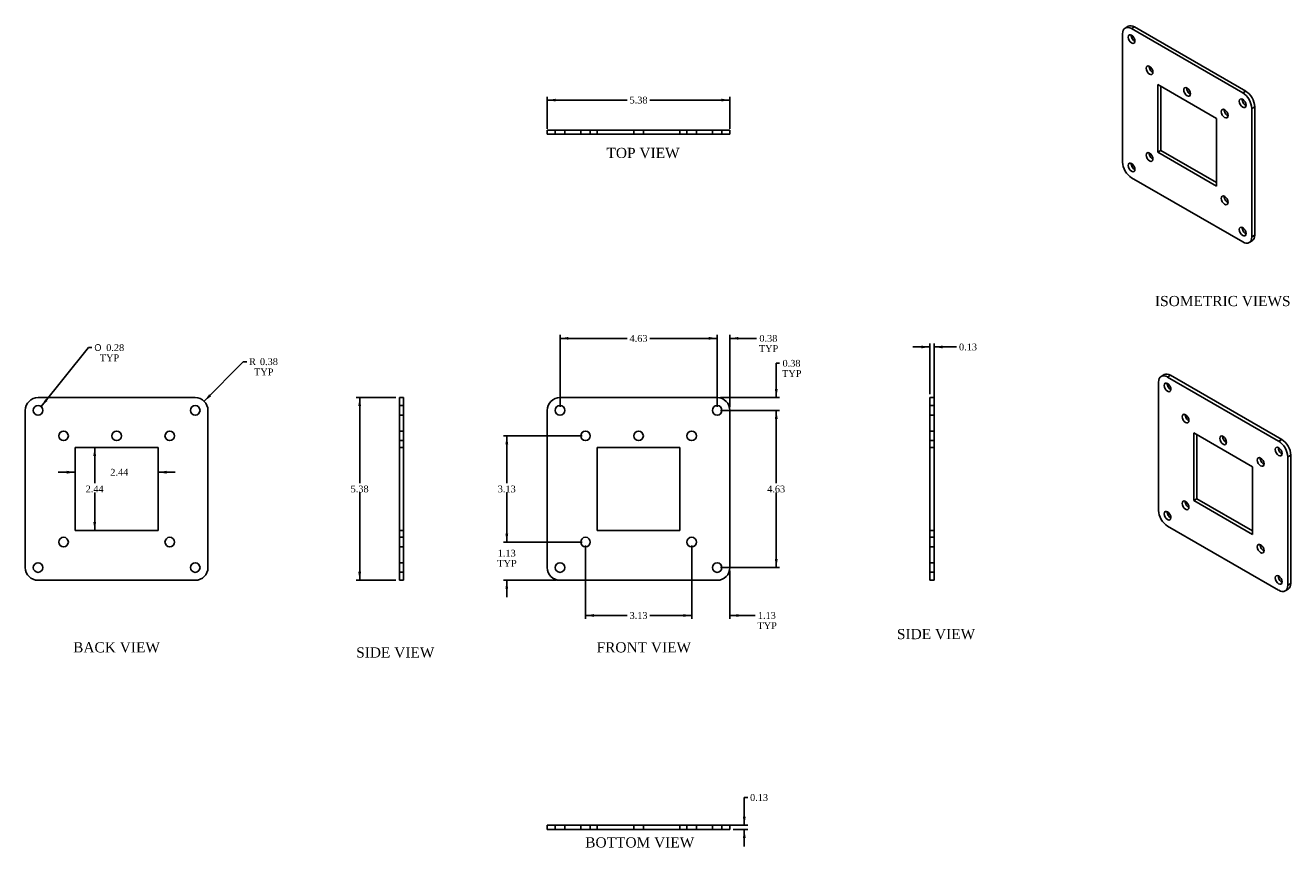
# Model space of a CAD drawing. Header units: inches. Extents: x 3.6 to 40.9, y 3 to 27.2.
import ezdxf
from ezdxf.enums import TextEntityAlignment as Align
from ezdxf.lldxf.tags import DXFTag

# ---------------------------------------------------------------- set-up
doc = ezdxf.new("R2010")
doc.units = ezdxf.units.IN
doc.header["$MEASUREMENT"] = 0
doc.layers.add('COM52965', color=7, linetype='CONTINUOUS')
doc.layers.add('DEFAULT', color=7, linetype='CONTINUOUS')
doc.styles.add('SEACAD_SOLID_EDGE_ANSI1_SY', font='txt')
doc.styles.add('SEACAD_TIMES_NEW_ROMAN', font='times.ttf')
tags = doc.linetypes.add('HIDDEN2', pattern=[0.1875, 0.125, -0.0625]).pattern_tags.tags
tags[6:7] = [DXFTag(74, 4), DXFTag(75, 0), DXFTag(340, '0'), DXFTag(46, 0.0), DXFTag(50, 0.0), DXFTag(44, 0.0), DXFTag(45, 0.0)]
tags[4:5] = [DXFTag(74, 4), DXFTag(75, 0), DXFTag(340, '0'), DXFTag(46, 0.0), DXFTag(50, 0.0), DXFTag(44, 0.0), DXFTag(45, 0.0)]

# ---------------------------------------------------------------- blocks, each defined once
blk = doc.blocks.new('GDIMGGROUP')
at = {"layer": 'DEFAULT', "linetype": 'Continuous'}
for points in [[(19.247, 24.992), (18.997, 24.95), (19.247, 24.909)], [(24.122, 24.992), (24.122, 24.909), (24.372, 24.95)]]:
    blk.add_hatch(color=136, dxfattribs=at).paths.add_polyline_path(points)
at = {"layer": 'DEFAULT', "color": 136, "linetype": 'Continuous'}
for p, q in [((18.997, 24.107), (18.997, 25.05)), ((18.997, 24.95), (21.349, 24.95)), ((22.02, 24.95), (24.372, 24.95)), ((24.372, 24.107), (24.372, 25.05))]:
    blk.add_line(p, q, dxfattribs=at)
at = {"layer": 'DEFAULT', "color": 136, "linetype": 'Continuous', "style": 'SEACAD_TIMES_NEW_ROMAN'}
blk.add_text('5.38', height=0.2, dxfattribs=at).set_placement((21.419, 25.05), align=Align.TOP_LEFT)
blk = doc.blocks.new('GDIMGGROUP1')
at = {"layer": 'DEFAULT', "linetype": 'Continuous'}
for points in [[(13.435, 15.945), (13.519, 15.945), (13.477, 16.195)], [(13.435, 11.07), (13.477, 10.82), (13.519, 11.07)]]:
    blk.add_hatch(color=136, dxfattribs=at).paths.add_polyline_path(points)
at = {"layer": 'DEFAULT', "color": 136, "linetype": 'Continuous'}
for p, q in [((14.545, 16.195), (13.377, 16.195)), ((13.477, 16.195), (13.477, 13.678)), ((13.477, 13.408), (13.477, 10.82)), ((14.545, 10.82), (13.377, 10.82))]:
    blk.add_line(p, q, dxfattribs=at)
at = {"layer": 'DEFAULT', "color": 136, "linetype": 'Continuous', "style": 'SEACAD_TIMES_NEW_ROMAN'}
blk.add_text('5.38', height=0.2, dxfattribs=at).set_placement((13.212, 13.608), align=Align.TOP_LEFT)
blk = doc.blocks.new('GDIMGGROUP2')
at = {"layer": 'DEFAULT', "linetype": 'Continuous'}
for points in [[(30.006, 17.728), (30.006, 17.644), (30.256, 17.686)], [(30.631, 17.728), (30.381, 17.686), (30.631, 17.644)]]:
    blk.add_hatch(color=136, dxfattribs=at).paths.add_polyline_path(points)
at = {"layer": 'DEFAULT', "color": 136, "linetype": 'Continuous'}
for p, q in [((29.756, 17.686), (30.256, 17.686)), ((30.256, 16.295), (30.256, 17.786)), ((30.381, 16.108), (30.381, 17.786)), ((30.381, 17.686), (30.944, 17.686)), ((30.944, 17.686), (31.044, 17.686))]:
    blk.add_line(p, q, dxfattribs=at)
at = {"layer": 'DEFAULT', "color": 136, "linetype": 'Continuous', "style": 'SEACAD_TIMES_NEW_ROMAN'}
blk.add_text('0.13', height=0.2, dxfattribs=at).set_placement((31.114, 17.786), align=Align.TOP_LEFT)
blk = doc.blocks.new('GDIMGGROUP3')
at = {"layer": 'DEFAULT', "linetype": 'Continuous'}
for points in [[(25.778, 16.445), (25.694, 16.445), (25.736, 16.195)], [(25.778, 15.57), (25.736, 15.82), (25.694, 15.57)]]:
    blk.add_hatch(color=136, dxfattribs=at).paths.add_polyline_path(points)
at = {"layer": 'DEFAULT', "color": 136, "linetype": 'Continuous'}
for p, q in [((25.736, 17.206), (25.836, 17.206)), ((25.736, 17.206), (25.736, 16.195)), ((24.097, 16.195), (25.836, 16.195)), ((24.097, 15.82), (25.836, 15.82)), ((25.736, 15.82), (25.736, 15.32))]:
    blk.add_line(p, q, dxfattribs=at)
at = {"layer": 'DEFAULT', "color": 136, "linetype": 'Continuous', "style": 'SEACAD_TIMES_NEW_ROMAN'}
for s, p in [('0.38', (25.92, 17.306)), ('TYP', (25.906, 17.006))]:
    blk.add_text(s, height=0.2, dxfattribs=at).set_placement(p, align=Align.TOP_LEFT)
blk = doc.blocks.new('GDIMGGROUP4')
at = {"layer": 'DEFAULT', "linetype": 'Continuous'}
for points in [[(4.857, 13.959), (5.107, 14), (4.857, 14.042)], [(7.794, 13.959), (7.794, 14.042), (7.544, 14)]]:
    blk.add_hatch(color=136, dxfattribs=at).paths.add_polyline_path(points)
at = {"layer": 'DEFAULT', "color": 136, "linetype": 'Continuous'}
for p, q in [((4.607, 14), (5.107, 14)), ((7.544, 14), (8.044, 14))]:
    blk.add_line(p, q, dxfattribs=at)
at = {"layer": 'DEFAULT', "color": 136, "linetype": 'Continuous', "style": 'SEACAD_TIMES_NEW_ROMAN'}
blk.add_text('2.44', height=0.2, dxfattribs=at).set_placement((6.138, 14.1), align=Align.TOP_LEFT)
blk = doc.blocks.new('GDIMGGROUP5')
at = {"layer": 'DEFAULT', "linetype": 'Continuous'}
for points in [[(5.637, 14.476), (5.721, 14.476), (5.679, 14.726)], [(5.637, 12.539), (5.679, 12.289), (5.721, 12.539)]]:
    blk.add_hatch(color=136, dxfattribs=at).paths.add_polyline_path(points)
at = {"layer": 'DEFAULT', "color": 136, "linetype": 'Continuous'}
for p, q in [((5.679, 14.726), (5.679, 13.678)), ((5.679, 13.408), (5.679, 12.289))]:
    blk.add_line(p, q, dxfattribs=at)
at = {"layer": 'DEFAULT', "color": 136, "linetype": 'Continuous', "style": 'SEACAD_TIMES_NEW_ROMAN'}
blk.add_text('2.44', height=0.2, dxfattribs=at).set_placement((5.413, 13.608), align=Align.TOP_LEFT)
blk = doc.blocks.new('GDIMGGROUP6')
at = {"layer": 'DEFAULT', "linetype": 'Continuous'}
for points in [[(25.778, 15.57), (25.736, 15.82), (25.694, 15.57)], [(25.778, 11.445), (25.694, 11.445), (25.736, 11.195)]]:
    blk.add_hatch(color=136, dxfattribs=at).paths.add_polyline_path(points)
at = {"layer": 'DEFAULT', "color": 136, "linetype": 'Continuous'}
for p, q in [((24.097, 15.82), (25.836, 15.82)), ((25.736, 13.678), (25.736, 15.82)), ((25.736, 11.195), (25.736, 13.408)), ((24.097, 11.195), (25.836, 11.195))]:
    blk.add_line(p, q, dxfattribs=at)
at = {"layer": 'DEFAULT', "color": 136, "linetype": 'Continuous', "style": 'SEACAD_TIMES_NEW_ROMAN'}
blk.add_text('4.63', height=0.2, dxfattribs=at).set_placement((25.47, 13.608), align=Align.TOP_LEFT)
blk = doc.blocks.new('GDIMGGROUP7')
at = {"layer": 'DEFAULT', "linetype": 'Continuous'}
for points in [[(23.747, 17.982), (23.747, 17.898), (23.997, 17.94)], [(24.622, 17.982), (24.372, 17.94), (24.622, 17.898)]]:
    blk.add_hatch(color=136, dxfattribs=at).paths.add_polyline_path(points)
at = {"layer": 'DEFAULT', "color": 136, "linetype": 'Continuous'}
for p, q in [((23.997, 17.94), (23.497, 17.94)), ((23.997, 15.92), (23.997, 18.04)), ((24.372, 15.92), (24.372, 18.04)), ((25.055, 17.94), (24.372, 17.94)), ((25.055, 17.94), (25.155, 17.94))]:
    blk.add_line(p, q, dxfattribs=at)
at = {"layer": 'DEFAULT', "color": 136, "linetype": 'Continuous', "style": 'SEACAD_TIMES_NEW_ROMAN'}
for s, p in [('0.38', (25.239, 18.04)), ('TYP', (25.225, 17.74))]:
    blk.add_text(s, height=0.2, dxfattribs=at).set_placement(p, align=Align.TOP_LEFT)
blk = doc.blocks.new('GDIMGGROUP8')
at = {"layer": 'DEFAULT', "linetype": 'Continuous'}
for points in [[(19.622, 17.982), (19.372, 17.94), (19.622, 17.898)], [(23.747, 17.982), (23.747, 17.898), (23.997, 17.94)]]:
    blk.add_hatch(color=136, dxfattribs=at).paths.add_polyline_path(points)
at = {"layer": 'DEFAULT', "color": 136, "linetype": 'Continuous'}
for p, q in [((19.372, 15.92), (19.372, 18.04)), ((21.349, 17.94), (19.372, 17.94)), ((23.997, 17.94), (22.02, 17.94)), ((23.997, 15.92), (23.997, 18.04))]:
    blk.add_line(p, q, dxfattribs=at)
at = {"layer": 'DEFAULT', "color": 136, "linetype": 'Continuous', "style": 'SEACAD_TIMES_NEW_ROMAN'}
blk.add_text('4.63', height=0.2, dxfattribs=at).set_placement((21.419, 18.04), align=Align.TOP_LEFT)
blk = doc.blocks.new('GDIMGGROUP9')
at = {"layer": 'DEFAULT', "linetype": 'Continuous'}
for points in [[(17.764, 12.195), (17.806, 11.945), (17.848, 12.195)], [(17.764, 10.57), (17.848, 10.57), (17.806, 10.82)]]:
    blk.add_hatch(color=136, dxfattribs=at).paths.add_polyline_path(points)
at = {"layer": 'DEFAULT', "color": 136, "linetype": 'Continuous'}
for p, q in [((17.806, 11.945), (17.806, 12.445)), ((20.022, 11.945), (17.706, 11.945)), ((19.272, 10.82), (17.706, 10.82)), ((17.806, 10.32), (17.806, 10.82))]:
    blk.add_line(p, q, dxfattribs=at)
at = {"layer": 'DEFAULT', "color": 136, "linetype": 'Continuous', "style": 'SEACAD_TIMES_NEW_ROMAN'}
for s, p in [('1.13', (17.541, 11.718)), ('TYP', (17.526, 11.418))]:
    blk.add_text(s, height=0.2, dxfattribs=at).set_placement(p, align=Align.TOP_LEFT)
blk = doc.blocks.new('GDIMGGROUP10')
at = {"layer": 'DEFAULT', "linetype": 'Continuous'}
for points in [[(17.764, 14.82), (17.848, 14.82), (17.806, 15.07)], [(17.764, 12.195), (17.806, 11.945), (17.848, 12.195)]]:
    blk.add_hatch(color=136, dxfattribs=at).paths.add_polyline_path(points)
at = {"layer": 'DEFAULT', "color": 136, "linetype": 'Continuous'}
for p, q in [((20.022, 15.07), (17.706, 15.07)), ((17.806, 13.678), (17.806, 15.07)), ((17.806, 11.945), (17.806, 13.408)), ((20.022, 11.945), (17.706, 11.945))]:
    blk.add_line(p, q, dxfattribs=at)
at = {"layer": 'DEFAULT', "color": 136, "linetype": 'Continuous', "style": 'SEACAD_TIMES_NEW_ROMAN'}
blk.add_text('3.13', height=0.2, dxfattribs=at).set_placement((17.541, 13.608), align=Align.TOP_LEFT)
blk = doc.blocks.new('GDIMGGROUP11')
at = {"layer": 'DEFAULT', "linetype": 'Continuous'}
for points in [[(22.997, 9.743), (23.247, 9.785), (22.997, 9.826)], [(24.622, 9.743), (24.622, 9.826), (24.372, 9.785)]]:
    blk.add_hatch(color=136, dxfattribs=at).paths.add_polyline_path(points)
at = {"layer": 'DEFAULT', "color": 136, "linetype": 'Continuous'}
for p, q in [((23.247, 11.845), (23.247, 9.685)), ((24.372, 11.095), (24.372, 9.685)), ((23.247, 9.785), (22.747, 9.785)), ((25.012, 9.785), (24.372, 9.785)), ((25.012, 9.785), (25.112, 9.785))]:
    blk.add_line(p, q, dxfattribs=at)
at = {"layer": 'DEFAULT', "color": 136, "linetype": 'Continuous', "style": 'SEACAD_TIMES_NEW_ROMAN'}
for s, p in [('1.13', (25.196, 9.885)), ('TYP', (25.182, 9.585))]:
    blk.add_text(s, height=0.2, dxfattribs=at).set_placement(p, align=Align.TOP_LEFT)
blk = doc.blocks.new('GDIMGGROUP12')
at = {"layer": 'DEFAULT', "linetype": 'Continuous'}
for points in [[(20.372, 9.743), (20.372, 9.826), (20.122, 9.785)], [(22.997, 9.743), (23.247, 9.785), (22.997, 9.826)]]:
    blk.add_hatch(color=136, dxfattribs=at).paths.add_polyline_path(points)
at = {"layer": 'DEFAULT', "color": 136, "linetype": 'Continuous'}
for p, q in [((20.122, 11.845), (20.122, 9.685)), ((23.247, 11.845), (23.247, 9.685)), ((21.349, 9.785), (20.122, 9.785)), ((23.247, 9.785), (22.02, 9.785))]:
    blk.add_line(p, q, dxfattribs=at)
at = {"layer": 'DEFAULT', "color": 136, "linetype": 'Continuous', "style": 'SEACAD_TIMES_NEW_ROMAN'}
blk.add_text('3.13', height=0.2, dxfattribs=at).set_placement((21.419, 9.885), align=Align.TOP_LEFT)
blk = doc.blocks.new('GDIMGGROUP13')
at = {"layer": 'DEFAULT', "linetype": 'Continuous'}
blk.add_hatch(color=136, dxfattribs=at).paths.add_polyline_path([(9.047, 16.294), (8.901, 16.087), (9.106, 16.235)])
at = {"layer": 'DEFAULT', "color": 136, "linetype": 'Continuous'}
for p, q in [((8.901, 16.087), (10.053, 17.253)), ((10.053, 17.253), (10.153, 17.253))]:
    blk.add_line(p, q, dxfattribs=at)
at = {"layer": 'DEFAULT', "color": 136, "linetype": 'Continuous', "style": 'SEACAD_TIMES_NEW_ROMAN'}
for s, p in [('R', (10.223, 17.353)), ('0.38', (10.542, 17.353)), ('TYP', (10.369, 17.053))]:
    blk.add_text(s, height=0.2, dxfattribs=at).set_placement(p, align=Align.TOP_LEFT)
blk = doc.blocks.new('GDIMGGROUP14')
at = {"layer": 'DEFAULT', "linetype": 'Continuous'}
blk.add_hatch(color=136, dxfattribs=at).paths.add_polyline_path([(4.225, 16.15), (4.101, 15.93), (4.29, 16.098)])
at = {"layer": 'DEFAULT', "color": 136, "linetype": 'Continuous'}
for p, q in [((4.101, 15.93), (5.5, 17.668)), ((5.5, 17.668), (5.6, 17.668))]:
    blk.add_line(p, q, dxfattribs=at)
for s, style, p in [('O', 'SEACAD_SOLID_EDGE_ANSI1_SY', (5.67, 17.768)), ('0.28', 'SEACAD_TIMES_NEW_ROMAN', (6.018, 17.768)), ('TYP', 'SEACAD_TIMES_NEW_ROMAN', (5.83, 17.468))]:
    blk.add_text(s, height=0.2, dxfattribs=dict(at, style=style)).set_placement(p, align=Align.TOP_LEFT)
blk = doc.blocks.new('GDIMGGROUP15')
at = {"layer": 'DEFAULT', "linetype": 'Continuous'}
for points in [[(24.837, 3.862), (24.753, 3.862), (24.795, 3.612)], [(24.837, 3.237), (24.795, 3.487), (24.753, 3.237)]]:
    blk.add_hatch(color=136, dxfattribs=at).paths.add_polyline_path(points)
at = {"layer": 'DEFAULT', "color": 136, "linetype": 'Continuous'}
for p, q in [((24.795, 4.429), (24.895, 4.429)), ((24.795, 4.429), (24.795, 3.612)), ((24.285, 3.612), (24.895, 3.612)), ((24.472, 3.487), (24.895, 3.487)), ((24.795, 3.487), (24.795, 2.987))]:
    blk.add_line(p, q, dxfattribs=at)
at = {"layer": 'DEFAULT', "color": 136, "linetype": 'Continuous', "style": 'SEACAD_TIMES_NEW_ROMAN'}
blk.add_text('0.13', height=0.2, dxfattribs=at).set_placement((24.965, 4.529), align=Align.TOP_LEFT)

msp = doc.modelspace()

# ---------------------------------------------------------------- linework, layer by layer
at = {"layer": 'COM52965', "color": 7, "linetype": 'Continuous'}
for p, q in [((35.925, 26.9), (35.925, 23.123)), ((36.092, 27.122), (36.003, 27.071)), ((36.191, 27.053), (36.279, 27.104)), ((39.461, 25.165), (36.191, 27.053)), ((39.549, 25.216), (36.279, 27.104)), ((36.964, 25.407), (36.964, 23.417)), ((38.687, 24.412), (36.964, 25.407)), ((37.053, 25.356), (37.053, 23.468)), ((39.461, 25.165), (39.549, 25.216)), ((39.726, 24.705), (39.815, 24.756)), ((39.726, 20.929), (39.726, 24.705)), ((39.815, 20.98), (39.815, 24.756)), ((38.687, 22.422), (38.687, 24.412)), ((19.372, 24.07), (18.997, 24.07)), ((18.997, 23.945), (18.997, 24.07)), ((19.372, 23.945), (18.997, 23.945)), ((23.997, 24.07), (19.372, 24.07)), ((23.997, 23.945), (19.372, 23.945)), ((24.372, 24.07), (23.997, 24.07)), ((24.372, 23.945), (23.997, 23.945)), ((24.372, 23.945), (24.372, 24.07)), ((37.053, 23.468), (36.964, 23.417)), ((37.053, 23.468), (38.687, 22.524)), ((36.964, 23.417), (38.687, 22.422)), ((36.191, 22.664), (39.461, 20.776)), ((39.726, 20.929), (39.815, 20.98)), ((39.648, 20.757), (39.737, 20.808)), ((37.151, 16.872), (37.063, 16.821)), ((37.338, 16.853), (37.25, 16.802)), ((37.25, 16.802), (40.52, 14.914)), ((37.338, 16.853), (40.609, 14.965)), ((36.985, 12.873), (36.985, 16.649)), ((4.013, 16.195), (8.638, 16.195)), ((14.645, 16.195), (14.645, 15.82)), ((14.77, 16.195), (14.645, 16.195)), ((14.77, 16.195), (14.77, 15.82)), ((23.997, 16.195), (19.372, 16.195)), ((30.256, 15.82), (30.256, 16.195)), ((30.256, 16.195), (30.381, 16.195)), ((30.381, 15.82), (30.381, 16.195)), ((3.638, 11.195), (3.638, 15.82)), ((9.013, 15.82), (9.013, 11.195)), ((14.645, 15.82), (14.645, 11.195)), ((14.77, 15.82), (14.77, 11.195)), ((18.997, 15.82), (18.997, 11.195)), ((24.372, 11.195), (24.372, 15.82)), ((30.256, 11.195), (30.256, 15.82)), ((30.381, 11.195), (30.381, 15.82)), ((38.024, 15.156), (39.747, 14.161)), ((38.024, 13.166), (38.024, 15.156)), ((38.112, 13.217), (38.112, 15.105)), ((40.609, 14.965), (40.52, 14.914)), ((5.107, 14.726), (7.544, 14.726)), ((5.107, 12.289), (5.107, 14.726)), ((7.544, 14.726), (7.544, 12.289)), ((20.466, 14.726), (20.466, 12.289)), ((22.903, 14.726), (20.466, 14.726)), ((22.903, 12.289), (22.903, 14.726)), ((39.747, 14.161), (39.747, 12.171)), ((40.874, 14.506), (40.786, 14.455)), ((40.786, 14.455), (40.786, 10.679)), ((40.874, 14.506), (40.874, 10.73)), ((38.024, 13.166), (38.112, 13.217)), ((39.747, 12.171), (38.024, 13.166)), ((39.747, 12.274), (38.112, 13.217)), ((7.544, 12.289), (5.107, 12.289)), ((20.466, 12.289), (22.903, 12.289)), ((40.52, 10.525), (37.25, 12.414)), ((14.645, 11.195), (14.645, 10.82)), ((14.77, 11.195), (14.77, 10.82)), ((30.256, 10.82), (30.256, 11.195)), ((30.381, 10.82), (30.381, 11.195)), ((8.638, 10.82), (4.013, 10.82)), ((14.77, 10.82), (14.645, 10.82)), ((19.372, 10.82), (23.997, 10.82)), ((30.256, 10.82), (30.381, 10.82)), ((40.708, 10.507), (40.796, 10.558)), ((40.874, 10.73), (40.786, 10.679)), ((18.997, 3.612), (19.372, 3.612)), ((18.997, 3.612), (18.997, 3.487)), ((18.997, 3.487), (19.372, 3.487)), ((19.372, 3.612), (23.997, 3.612)), ((19.372, 3.487), (23.997, 3.487)), ((23.997, 3.612), (24.372, 3.612)), ((23.997, 3.487), (24.372, 3.487)), ((24.372, 3.612), (24.372, 3.487))]:
    msp.add_line(p, q, dxfattribs=at)
at = {"layer": 'COM52965', "color": 7, "linetype": 'HIDDEN2'}
for p, q in [((19.232, 24.07), (19.232, 23.945)), ((19.513, 23.945), (19.513, 24.07)), ((19.982, 24.07), (19.982, 23.945)), ((20.263, 23.945), (20.263, 24.07)), ((20.466, 24.07), (20.466, 23.945)), ((21.544, 24.07), (21.544, 23.945)), ((21.825, 23.945), (21.825, 24.07)), ((22.903, 24.07), (22.903, 23.945)), ((23.107, 24.07), (23.107, 23.945)), ((23.388, 23.945), (23.388, 24.07)), ((23.857, 24.07), (23.857, 23.945)), ((24.138, 23.945), (24.138, 24.07)), ((14.77, 15.961), (14.645, 15.961)), ((14.645, 15.68), (14.77, 15.68)), ((30.381, 15.961), (30.256, 15.961)), ((30.256, 15.68), (30.381, 15.68)), ((14.77, 15.211), (14.645, 15.211)), ((14.645, 14.93), (14.77, 14.93)), ((30.381, 15.211), (30.256, 15.211)), ((30.256, 14.93), (30.381, 14.93)), ((14.645, 14.726), (14.77, 14.726)), ((30.381, 14.726), (30.256, 14.726)), ((14.645, 12.289), (14.77, 12.289)), ((30.381, 12.289), (30.256, 12.289)), ((14.77, 12.086), (14.645, 12.086)), ((30.381, 12.086), (30.256, 12.086)), ((14.645, 11.805), (14.77, 11.805)), ((30.256, 11.805), (30.381, 11.805)), ((14.77, 11.336), (14.645, 11.336)), ((30.381, 11.336), (30.256, 11.336)), ((14.645, 11.055), (14.77, 11.055)), ((30.256, 11.055), (30.381, 11.055)), ((19.232, 3.612), (19.232, 3.487)), ((19.513, 3.487), (19.513, 3.612)), ((19.982, 3.612), (19.982, 3.487)), ((20.263, 3.487), (20.263, 3.612)), ((20.466, 3.487), (20.466, 3.612)), ((21.544, 3.612), (21.544, 3.487)), ((21.825, 3.487), (21.825, 3.612)), ((22.903, 3.487), (22.903, 3.612)), ((23.107, 3.612), (23.107, 3.487)), ((23.388, 3.487), (23.388, 3.612)), ((23.857, 3.612), (23.857, 3.487)), ((24.138, 3.487), (24.138, 3.612))]:
    msp.add_line(p, q, dxfattribs=at)
at = {"layer": 'COM52965', "color": 7, "linetype": 'Continuous'}
for centre in [(4.013, 15.82), (8.638, 15.82), (19.372, 15.82), (23.997, 15.82), (4.763, 15.07), (6.326, 15.07), (7.888, 15.07), (20.122, 15.07), (21.684, 15.07), (23.247, 15.07), (4.763, 11.945), (7.888, 11.945), (20.122, 11.945), (23.247, 11.945), (4.013, 11.195), (8.638, 11.195), (19.372, 11.195), (23.997, 11.195)]:
    msp.add_circle(centre, 0.141, dxfattribs=at)
for centre, start, end in [((4.013, 15.82), 90, 180), ((8.638, 15.82), 0, 90), ((19.372, 15.82), 90, 180), ((23.997, 15.82), 0, 90), ((4.013, 11.195), 180, 270), ((8.638, 11.195), 270, 0), ((19.372, 11.195), 180, 270), ((23.997, 11.195), 270, 0)]:
    msp.add_arc(centre, 0.375, start, end, dxfattribs=at)
for centre, major_axis, start_param, end_param in [((36.191, 26.746), (0.188, -0.325), 2.356194, 3.926991), ((36.279, 26.797), (0.188, -0.325), 2.356194, 3.141593), ((36.279, 26.797), (0.07, -0.122), 3.821986, 5.602792), ((36.809, 25.879), (0.07, -0.122), 3.821986, 5.602792), ((37.914, 25.241), (0.07, -0.122), 3.821986, 5.602792), ((39.549, 24.909), (0.07, -0.122), 3.821986, 5.602792), ((39.461, 24.858), (0.188, -0.325), 0.785398, 2.356194), ((39.549, 24.909), (0.188, -0.325), 0.785398, 2.356194), ((39.019, 24.603), (0.07, -0.122), 3.821986, 5.602792), ((36.191, 22.97), (-0.187, 0.325), 0.785398, 2.356194), ((36.279, 23.021), (0.07, -0.122), 3.821986, 5.602792), ((36.809, 23.327), (0.07, -0.122), 3.821986, 5.602792), ((39.019, 22.052), (0.07, -0.122), 3.821986, 5.602792), ((39.549, 21.133), (0.07, -0.122), 3.821986, 5.602792), ((39.461, 21.082), (-0.188, 0.325), 2.356194, 3.926991), ((39.549, 21.133), (-0.188, 0.325), 3.141593, 3.926991), ((37.25, 16.496), (0.188, -0.325), 2.356194, 3.926991), ((37.338, 16.547), (0.188, -0.325), 2.356194, 3.141593), ((37.338, 16.547), (0.07, -0.122), 3.821986, 5.602792), ((37.869, 15.629), (0.07, -0.122), 3.821986, 5.602792), ((38.974, 14.99), (0.07, -0.122), 3.821986, 5.602792), ((40.52, 14.608), (-0.187, 0.325), 3.926991, 5.497787), ((40.609, 14.659), (-0.188, 0.325), 3.926991, 5.497787), ((40.609, 14.659), (0.07, -0.122), 3.821986, 5.602792), ((40.078, 14.353), (0.07, -0.122), 3.821986, 5.602792), ((37.869, 13.077), (0.07, -0.122), 3.821986, 5.602792), ((37.25, 12.72), (0.187, -0.325), 3.926991, 5.497787), ((37.338, 12.771), (0.07, -0.122), 3.821986, 5.602792), ((40.078, 11.801), (0.07, -0.122), 3.821986, 5.602792), ((40.609, 10.883), (0.07, -0.122), 3.821986, 5.602792), ((40.52, 10.832), (-0.188, 0.325), 2.356194, 3.926991), ((40.609, 10.883), (-0.187, 0.325), 3.141593, 3.926991)]:
    msp.add_ellipse(centre, major_axis=major_axis, ratio=0.57735, start_param=start_param, end_param=end_param, dxfattribs=at)
for centre in [(36.191, 26.746), (36.721, 25.828), (37.825, 25.19), (39.461, 24.858), (38.931, 24.552), (36.191, 22.97), (36.721, 23.276), (38.931, 22.001), (39.461, 21.082), (37.25, 16.496), (37.78, 15.577), (38.886, 14.939), (40.52, 14.608), (39.99, 14.302), (37.78, 13.026), (37.25, 12.72), (39.99, 11.75), (40.52, 10.832)]:
    msp.add_ellipse(centre, major_axis=(0.07, -0.122), ratio=0.57735, dxfattribs=at)

# ---------------------------------------------------------------- block references
at = {"layer": 'DEFAULT'}
for name in ['GDIMGGROUP', 'GDIMGGROUP8', 'GDIMGGROUP7', 'GDIMGGROUP14', 'GDIMGGROUP2', 'GDIMGGROUP13', 'GDIMGGROUP3', 'GDIMGGROUP1', 'GDIMGGROUP6', 'GDIMGGROUP10', 'GDIMGGROUP5', 'GDIMGGROUP4', 'GDIMGGROUP9', 'GDIMGGROUP12', 'GDIMGGROUP11', 'GDIMGGROUP15']:
    msp.add_blockref(name, (0, 0), dxfattribs=at)

# ---------------------------------------------------------------- texts
at = {"layer": 'DEFAULT', "color": 136, "linetype": 'Continuous', "style": 'SEACAD_TIMES_NEW_ROMAN'}
for s, p in [('TOP VIEW', (20.74, 23.546)), ('ISOMETRIC VIEWS', (36.88, 19.188)), ('SIDE VIEW', (29.286, 9.388)), ('BACK VIEW', (5.044, 8.998)), ('FRONT VIEW', (20.447, 8.998)), ('SIDE VIEW', (13.373, 8.847)), ('BOTTOM VIEW', (20.114, 3.257))]:
    msp.add_text(s, height=0.3, dxfattribs=at).set_placement(p, align=Align.TOP_LEFT)

doc.saveas('drawing.dxf')
